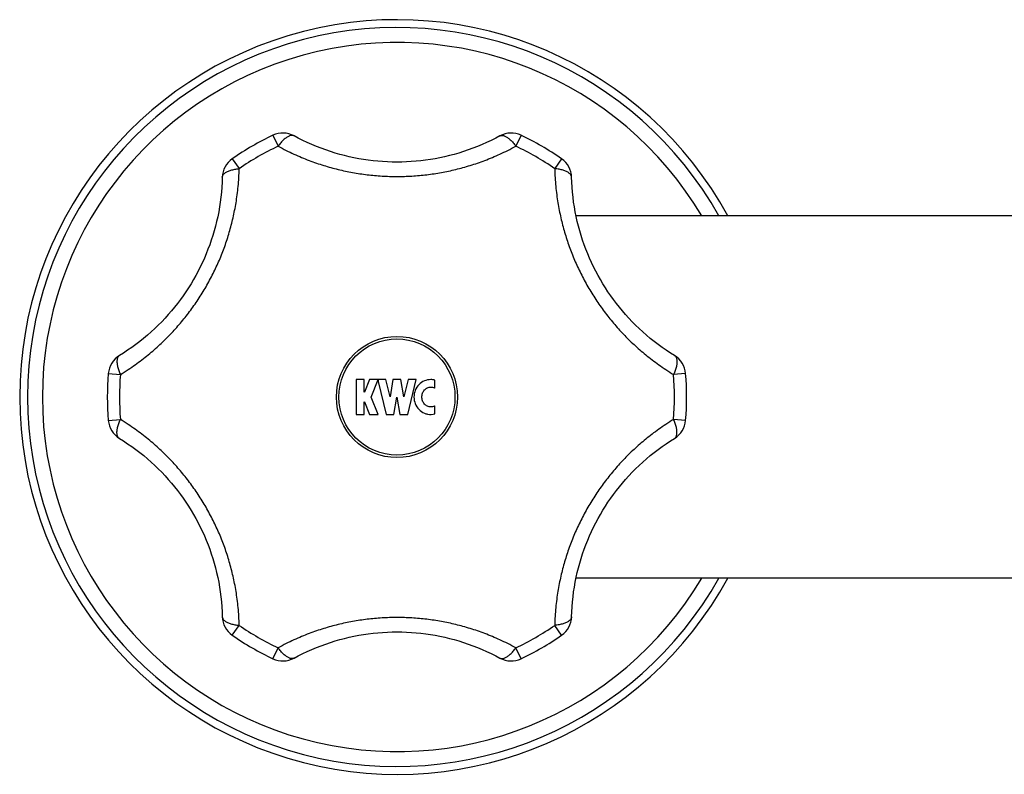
# Model space of a CAD drawing. Header units: millimetres. Extents: x 1367 to 1673, y 818 to 1077.
# Tile 9 of 13: x 1382 to 1424, y 1045 to 1077. Entities that reach past the tile are written whole.
import ezdxf

# ---------------------------------------------------------------- set-up
doc = ezdxf.new("R2010")
doc.units = ezdxf.units.MM
doc.header["$LTSCALE"] = 30.734
doc.layers.get('0').update_dxf_attribs({"linetype": 'CONTINUOUS'})

msp = doc.modelspace()

# ---------------------------------------------------------------- linework, layer by layer
at = {"color": 9, "linetype": 'CONTINUOUS'}
for p, q in [((1392.493, 1072.482), (1392.717, 1072.01)), ((1403.179, 1072.482), (1402.955, 1072.01)), ((1390.745, 1071.472), (1391.041, 1071.043)), ((1404.928, 1071.472), (1404.631, 1071.043)), ((1385.402, 1062.218), (1385.922, 1062.176)), ((1410.271, 1062.218), (1409.75, 1062.176)), ((1385.402, 1060.199), (1385.922, 1060.241)), ((1410.271, 1060.199), (1409.75, 1060.241)), ((1390.745, 1050.945), (1391.041, 1051.374)), ((1404.928, 1050.945), (1404.631, 1051.374)), ((1392.493, 1049.935), (1392.717, 1050.407)), ((1403.179, 1049.935), (1402.955, 1050.407))]:
    msp.add_line(p, q, dxfattribs=at)
at = {"color": 7, "linetype": 'CONTINUOUS'}
for p, q in [((1466.621, 1069.008), (1405.551, 1069.008)), ((1396.079, 1061.958), (1396.079, 1060.458)), ((1396.422, 1061.958), (1396.079, 1061.958)), ((1396.422, 1061.423), (1396.422, 1061.958)), ((1396.653, 1061.958), (1396.439, 1061.423)), ((1397.022, 1061.958), (1396.653, 1061.958)), ((1396.722, 1061.208), (1397.022, 1061.958)), ((1397.025, 1061.958), (1397.025, 1061.883)), ((1397.359, 1061.958), (1397.025, 1061.958)), ((1397.537, 1061.213), (1397.359, 1061.958)), ((1397.665, 1061.958), (1397.537, 1061.213)), ((1398.008, 1061.958), (1397.665, 1061.958)), ((1398.135, 1061.213), (1398.008, 1061.958)), ((1398.313, 1061.958), (1398.135, 1061.213)), ((1398.308, 1060.458), (1398.666, 1061.958)), ((1398.666, 1061.958), (1398.313, 1061.958)), ((1397.025, 1061.883), (1397.365, 1060.458)), ((1399.468, 1061.592), (1399.468, 1061.937)), ((1396.439, 1061.423), (1396.422, 1061.423)), ((1397.022, 1060.458), (1396.722, 1061.208)), ((1397.708, 1060.458), (1397.836, 1061.208)), ((1397.836, 1061.208), (1397.965, 1060.458)), ((1396.422, 1060.458), (1396.422, 1060.994)), ((1396.422, 1060.994), (1396.439, 1060.994)), ((1396.439, 1060.994), (1396.653, 1060.458)), ((1399.468, 1060.48), (1399.468, 1060.825)), ((1396.079, 1060.458), (1396.422, 1060.458)), ((1396.653, 1060.458), (1397.022, 1060.458)), ((1397.365, 1060.458), (1397.708, 1060.458)), ((1397.965, 1060.458), (1398.308, 1060.458)), ((1428.313, 1053.408), (1405.551, 1053.408))]:
    msp.add_line(p, q, dxfattribs=at)
for points in [[(1402.271, 1072.455), (1402.089, 1072.359), (1401.894, 1072.261), (1401.698, 1072.168), (1401.501, 1072.08), (1401.303, 1071.997), (1401.104, 1071.92), (1400.903, 1071.847), (1400.702, 1071.779), (1400.501, 1071.716), (1400.298, 1071.658), (1400.095, 1071.604), (1399.891, 1071.556), (1399.687, 1071.512), (1399.483, 1071.473), (1399.278, 1071.438), (1399.072, 1071.408), (1398.867, 1071.383), (1398.661, 1071.362), (1398.455, 1071.346), (1398.248, 1071.335), (1398.042, 1071.328), (1397.836, 1071.326), (1397.629, 1071.328), (1397.423, 1071.335), (1397.217, 1071.346), (1397.011, 1071.362), (1396.805, 1071.383), (1396.599, 1071.408), (1396.394, 1071.438), (1396.189, 1071.473), (1395.984, 1071.512), (1395.78, 1071.556), (1395.576, 1071.605), (1395.373, 1071.658), (1395.171, 1071.716), (1394.969, 1071.779), (1394.768, 1071.847), (1394.568, 1071.92), (1394.369, 1071.998), (1394.17, 1072.081), (1393.973, 1072.168), (1393.777, 1072.261), (1393.582, 1072.359), (1393.402, 1072.455)], [(1390.313, 1070.672), (1390.306, 1070.467), (1390.294, 1070.249), (1390.276, 1070.033), (1390.253, 1069.818), (1390.226, 1069.605), (1390.194, 1069.393), (1390.157, 1069.183), (1390.115, 1068.975), (1390.068, 1068.769), (1390.018, 1068.564), (1389.962, 1068.362), (1389.902, 1068.161), (1389.838, 1067.962), (1389.77, 1067.765), (1389.697, 1067.571), (1389.621, 1067.378), (1389.54, 1067.187), (1389.455, 1066.999), (1389.365, 1066.812), (1389.272, 1066.628), (1389.175, 1066.446), (1389.074, 1066.266), (1388.969, 1066.089), (1388.86, 1065.914), (1388.747, 1065.741), (1388.63, 1065.571), (1388.509, 1065.403), (1388.385, 1065.237), (1388.256, 1065.075), (1388.124, 1064.914), (1387.987, 1064.757), (1387.847, 1064.602), (1387.703, 1064.45), (1387.556, 1064.301), (1387.404, 1064.155), (1387.248, 1064.011), (1387.089, 1063.871), (1386.926, 1063.734), (1386.759, 1063.6), (1386.588, 1063.47), (1386.413, 1063.343), (1386.235, 1063.22), (1386.052, 1063.1), (1385.879, 1062.992)], [(1409.794, 1062.992), (1409.619, 1063.101), (1409.437, 1063.22), (1409.258, 1063.344), (1409.084, 1063.471), (1408.913, 1063.601), (1408.746, 1063.735), (1408.583, 1063.872), (1408.423, 1064.012), (1408.268, 1064.155), (1408.116, 1064.302), (1407.968, 1064.451), (1407.824, 1064.603), (1407.684, 1064.758), (1407.548, 1064.915), (1407.416, 1065.075), (1407.287, 1065.238), (1407.163, 1065.403), (1407.042, 1065.571), (1406.925, 1065.742), (1406.812, 1065.914), (1406.703, 1066.089), (1406.598, 1066.267), (1406.497, 1066.447), (1406.4, 1066.629), (1406.307, 1066.813), (1406.217, 1066.999), (1406.132, 1067.188), (1406.051, 1067.379), (1405.975, 1067.572), (1405.902, 1067.766), (1405.834, 1067.963), (1405.77, 1068.162), (1405.71, 1068.363), (1405.655, 1068.565), (1405.604, 1068.77), (1405.557, 1068.976), (1405.516, 1069.184), (1405.479, 1069.394), (1405.446, 1069.606), (1405.419, 1069.819), (1405.396, 1070.034), (1405.379, 1070.25), (1405.366, 1070.468), (1405.359, 1070.672)], [(1385.879, 1059.425), (1386.053, 1059.316), (1386.236, 1059.197), (1386.414, 1059.073), (1386.589, 1058.946), (1386.76, 1058.816), (1386.927, 1058.682), (1387.09, 1058.545), (1387.249, 1058.405), (1387.405, 1058.262), (1387.556, 1058.115), (1387.704, 1057.966), (1387.848, 1057.814), (1387.988, 1057.659), (1388.124, 1057.502), (1388.257, 1057.342), (1388.385, 1057.179), (1388.51, 1057.013), (1388.63, 1056.846), (1388.747, 1056.675), (1388.86, 1056.503), (1388.969, 1056.327), (1389.074, 1056.15), (1389.176, 1055.97), (1389.273, 1055.788), (1389.366, 1055.604), (1389.455, 1055.417), (1389.54, 1055.229), (1389.621, 1055.038), (1389.698, 1054.845), (1389.77, 1054.65), (1389.839, 1054.454), (1389.903, 1054.255), (1389.963, 1054.054), (1390.018, 1053.851), (1390.069, 1053.647), (1390.115, 1053.441), (1390.157, 1053.232), (1390.194, 1053.023), (1390.226, 1052.811), (1390.254, 1052.598), (1390.276, 1052.383), (1390.294, 1052.167), (1390.306, 1051.949), (1390.313, 1051.745)], [(1405.359, 1051.745), (1405.366, 1051.95), (1405.379, 1052.168), (1405.396, 1052.384), (1405.419, 1052.599), (1405.447, 1052.812), (1405.479, 1053.024), (1405.516, 1053.234), (1405.558, 1053.442), (1405.604, 1053.648), (1405.655, 1053.853), (1405.71, 1054.055), (1405.77, 1054.256), (1405.834, 1054.455), (1405.902, 1054.652), (1405.975, 1054.846), (1406.052, 1055.039), (1406.133, 1055.23), (1406.218, 1055.418), (1406.307, 1055.605), (1406.4, 1055.789), (1406.497, 1055.971), (1406.598, 1056.151), (1406.704, 1056.328), (1406.813, 1056.503), (1406.926, 1056.676), (1407.042, 1056.846), (1407.163, 1057.014), (1407.288, 1057.179), (1407.416, 1057.342), (1407.549, 1057.502), (1407.685, 1057.66), (1407.825, 1057.815), (1407.969, 1057.967), (1408.117, 1058.116), (1408.268, 1058.262), (1408.424, 1058.406), (1408.583, 1058.546), (1408.747, 1058.683), (1408.914, 1058.817), (1409.085, 1058.947), (1409.259, 1059.074), (1409.438, 1059.197), (1409.62, 1059.317), (1409.794, 1059.425)], [(1393.402, 1049.961), (1393.583, 1050.058), (1393.778, 1050.156), (1393.974, 1050.249), (1394.171, 1050.337), (1394.37, 1050.419), (1394.569, 1050.497), (1394.769, 1050.57), (1394.97, 1050.638), (1395.172, 1050.701), (1395.374, 1050.759), (1395.577, 1050.812), (1395.781, 1050.861), (1395.985, 1050.905), (1396.19, 1050.944), (1396.395, 1050.979), (1396.6, 1051.009), (1396.806, 1051.034), (1397.012, 1051.055), (1397.218, 1051.071), (1397.424, 1051.082), (1397.63, 1051.089), (1397.837, 1051.091), (1398.043, 1051.089), (1398.249, 1051.082), (1398.456, 1051.071), (1398.662, 1051.054), (1398.868, 1051.034), (1399.073, 1051.009), (1399.279, 1050.979), (1399.484, 1050.944), (1399.688, 1050.905), (1399.892, 1050.861), (1400.096, 1050.812), (1400.299, 1050.759), (1400.502, 1050.701), (1400.703, 1050.638), (1400.904, 1050.57), (1401.105, 1050.497), (1401.304, 1050.419), (1401.502, 1050.336), (1401.699, 1050.248), (1401.895, 1050.156), (1402.09, 1050.058), (1402.271, 1049.961)]]:
    msp.add_lwpolyline(points, dxfattribs=at)
at = {"color": 9, "linetype": 'CONTINUOUS'}
msp.add_circle((1397.836, 1061.208), 2.61, dxfattribs=at)
at = {"color": 7, "linetype": 'CONTINUOUS'}
msp.add_circle((1397.836, 1061.208), 2.5, dxfattribs=at)
for centre, radius, start, end in [((1397.836, 1061.208), 16.25, 28.6876, 331.3124), ((1392.922, 1071.578), 1, 61.3192, 115.3574), ((1402.751, 1071.578), 1, 64.6426, 118.6808), ((1397.836, 1061.208), 12.475, 115.3574, 124.6426), ((1397.836, 1061.208), 12.475, 55.3574, 64.6426), ((1391.313, 1070.649), 1, 124.6426, 178.6808), ((1404.359, 1070.649), 1, 1.3192, 55.3574), ((1386.399, 1062.137), 1, 121.3192, 175.3574), ((1409.274, 1062.137), 1, 4.6426, 58.6808), ((1397.836, 1061.208), 12.475, 175.3574, 184.6426), ((1397.836, 1061.208), 12.475, 355.3574, 4.6426), ((1399.297, 1061.165), 0.706, 258.5167, 284.0572), ((1386.399, 1060.28), 1, 184.6426, 238.6808), ((1409.274, 1060.28), 1, 301.3192, 355.3574), ((1391.313, 1051.768), 1, 181.3192, 235.3574), ((1404.359, 1051.768), 1, 304.6426, 358.6808), ((1397.836, 1061.208), 12.475, 235.3574, 244.6426), ((1397.836, 1061.208), 12.475, 295.3574, 304.6426), ((1392.922, 1050.839), 1, 244.6426, 298.6808), ((1402.751, 1050.839), 1, 241.3192, 295.3574)]:
    msp.add_arc(centre, radius, start, end, dxfattribs=at)
at = {"color": 9, "linetype": 'CONTINUOUS'}
for radius, start, end in [(15.914, 29.3508, 330.6492), (15.271, 30.7178, 329.2822), (11.953, 115.3574, 124.6426), (11.953, 55.3574, 64.6426), (11.953, 175.3574, 184.6426), (11.953, 355.3574, 4.6426), (11.953, 235.3574, 244.6426), (11.953, 295.3574, 304.6426)]:
    msp.add_arc((1397.836, 1061.208), radius, start, end, dxfattribs=at)
for points, knots in [([(1393.402, 1072.455), (1393.394, 1072.46), (1393.372, 1072.469), (1393.334, 1072.477), (1393.288, 1072.477), (1393.238, 1072.467), (1393.185, 1072.447), (1393.13, 1072.419), (1393.072, 1072.383), (1393.013, 1072.338), (1392.953, 1072.286), (1392.893, 1072.226), (1392.833, 1072.16), (1392.774, 1072.087), (1392.736, 1072.036), (1392.717, 1072.01)], [0, 0, 0, 0, 0.03155, 0.080159, 0.132581, 0.190425, 0.254691, 0.325864, 0.404076, 0.489184, 0.580823, 0.678451, 0.78139, 0.888858, 1, 1, 1, 1]), ([(1402.271, 1072.455), (1402.279, 1072.46), (1402.3, 1072.469), (1402.338, 1072.477), (1402.385, 1072.477), (1402.435, 1072.467), (1402.487, 1072.447), (1402.543, 1072.419), (1402.6, 1072.383), (1402.659, 1072.338), (1402.719, 1072.286), (1402.78, 1072.226), (1402.84, 1072.16), (1402.899, 1072.087), (1402.937, 1072.036), (1402.955, 1072.01)], [0, 0, 0, 0, 0.031549, 0.080158, 0.132581, 0.190425, 0.254691, 0.325864, 0.404075, 0.489183, 0.580823, 0.678451, 0.781389, 0.888858, 1, 1, 1, 1]), ([(1392.717, 1072.01), (1392.831, 1071.948), (1393.056, 1071.83), (1393.394, 1071.669), (1393.724, 1071.525), (1394.047, 1071.396), (1394.365, 1071.282), (1394.679, 1071.18), (1394.99, 1071.089), (1395.301, 1071.008), (1395.612, 1070.937), (1395.924, 1070.876), (1396.238, 1070.824), (1396.554, 1070.781), (1396.872, 1070.747), (1397.192, 1070.723), (1397.514, 1070.709), (1397.836, 1070.704), (1398.158, 1070.709), (1398.48, 1070.723), (1398.8, 1070.747), (1399.118, 1070.781), (1399.434, 1070.824), (1399.748, 1070.876), (1400.06, 1070.937), (1400.371, 1071.008), (1400.682, 1071.089), (1400.994, 1071.18), (1401.308, 1071.282), (1401.626, 1071.396), (1401.949, 1071.525), (1402.279, 1071.669), (1402.616, 1071.83), (1402.842, 1071.948), (1402.955, 1072.01)], [0, 0, 0, 0, 0.036474, 0.071449, 0.105087, 0.137582, 0.169152, 0.200011, 0.230354, 0.260382, 0.290228, 0.319997, 0.349781, 0.379628, 0.409584, 0.439649, 0.469798, 0.5, 0.530202, 0.560351, 0.590416, 0.620372, 0.650219, 0.680003, 0.709772, 0.739617, 0.769646, 0.799989, 0.830848, 0.862417, 0.894913, 0.928551, 0.963526, 1, 1, 1, 1]), ([(1385.922, 1062.176), (1386.034, 1062.244), (1386.25, 1062.381), (1386.56, 1062.594), (1386.849, 1062.807), (1387.121, 1063.023), (1387.379, 1063.24), (1387.624, 1063.461), (1387.858, 1063.686), (1388.084, 1063.914), (1388.3, 1064.148), (1388.509, 1064.388), (1388.711, 1064.633), (1388.906, 1064.885), (1389.094, 1065.144), (1389.275, 1065.409), (1389.448, 1065.68), (1389.613, 1065.956), (1389.77, 1066.237), (1389.918, 1066.523), (1390.057, 1066.812), (1390.187, 1067.104), (1390.308, 1067.398), (1390.419, 1067.696), (1390.522, 1067.997), (1390.617, 1068.302), (1390.702, 1068.611), (1390.779, 1068.926), (1390.848, 1069.249), (1390.907, 1069.581), (1390.958, 1069.924), (1390.998, 1070.282), (1391.028, 1070.656), (1391.038, 1070.912), (1391.041, 1071.043)], [0, 0, 0, 0, 0.036843, 0.071891, 0.105474, 0.137895, 0.169409, 0.20024, 0.23058, 0.260592, 0.290415, 0.320164, 0.34992, 0.379751, 0.40968, 0.439717, 0.46984, 0.500006, 0.530174, 0.560294, 0.590324, 0.620254, 0.650079, 0.679835, 0.709583, 0.739404, 0.769417, 0.799755, 0.830588, 0.862103, 0.894524, 0.928108, 0.963156, 1, 1, 1, 1]), ([(1390.313, 1070.672), (1390.313, 1070.682), (1390.316, 1070.705), (1390.328, 1070.742), (1390.352, 1070.782), (1390.386, 1070.82), (1390.429, 1070.856), (1390.481, 1070.89), (1390.541, 1070.922), (1390.609, 1070.95), (1390.685, 1070.976), (1390.767, 1070.998), (1390.854, 1071.017), (1390.946, 1071.032), (1391.009, 1071.04), (1391.041, 1071.043)], [0, 0, 0, 0, 0.031549, 0.080158, 0.13258, 0.190425, 0.254691, 0.325864, 0.404075, 0.489183, 0.580823, 0.678451, 0.78139, 0.888858, 1, 1, 1, 1]), ([(1405.359, 1070.672), (1405.359, 1070.682), (1405.356, 1070.705), (1405.344, 1070.742), (1405.32, 1070.782), (1405.287, 1070.82), (1405.244, 1070.856), (1405.192, 1070.89), (1405.131, 1070.922), (1405.063, 1070.95), (1404.988, 1070.976), (1404.906, 1070.998), (1404.819, 1071.017), (1404.726, 1071.032), (1404.663, 1071.04), (1404.631, 1071.043)], [0, 0, 0, 0, 0.031549, 0.080158, 0.132581, 0.190425, 0.254691, 0.325864, 0.404075, 0.489183, 0.580823, 0.678451, 0.78139, 0.888858, 1, 1, 1, 1]), ([(1404.631, 1071.043), (1404.634, 1070.912), (1404.645, 1070.656), (1404.674, 1070.282), (1404.715, 1069.924), (1404.765, 1069.581), (1404.825, 1069.249), (1404.893, 1068.926), (1404.97, 1068.611), (1405.056, 1068.302), (1405.15, 1067.997), (1405.253, 1067.696), (1405.365, 1067.399), (1405.486, 1067.104), (1405.616, 1066.812), (1405.755, 1066.523), (1405.903, 1066.238), (1406.059, 1065.956), (1406.225, 1065.68), (1406.398, 1065.409), (1406.579, 1065.144), (1406.766, 1064.885), (1406.961, 1064.633), (1407.163, 1064.388), (1407.372, 1064.148), (1407.589, 1063.914), (1407.814, 1063.685), (1408.049, 1063.461), (1408.294, 1063.24), (1408.552, 1063.023), (1408.824, 1062.807), (1409.113, 1062.594), (1409.422, 1062.381), (1409.639, 1062.244), (1409.75, 1062.176)], [0, 0, 0, 0, 0.036833, 0.071875, 0.105456, 0.137872, 0.169386, 0.200218, 0.230555, 0.260568, 0.29039, 0.320138, 0.349897, 0.379723, 0.409656, 0.439691, 0.469814, 0.499988, 0.530161, 0.560287, 0.590331, 0.620263, 0.650098, 0.679859, 0.709608, 0.739434, 0.769446, 0.799786, 0.830615, 0.862127, 0.894545, 0.928122, 0.963164, 1, 1, 1, 1]), ([(1385.879, 1062.992), (1385.871, 1062.987), (1385.852, 1062.973), (1385.826, 1062.944), (1385.804, 1062.903), (1385.787, 1062.855), (1385.777, 1062.8), (1385.774, 1062.738), (1385.777, 1062.67), (1385.786, 1062.596), (1385.801, 1062.518), (1385.823, 1062.436), (1385.85, 1062.351), (1385.883, 1062.264), (1385.909, 1062.205), (1385.922, 1062.176)], [0, 0, 0, 0, 0.03155, 0.080159, 0.132581, 0.190425, 0.254691, 0.325864, 0.404076, 0.489184, 0.580823, 0.678451, 0.78139, 0.888858, 1, 1, 1, 1]), ([(1409.794, 1062.992), (1409.802, 1062.987), (1409.82, 1062.973), (1409.846, 1062.944), (1409.869, 1062.903), (1409.885, 1062.855), (1409.895, 1062.8), (1409.899, 1062.738), (1409.896, 1062.67), (1409.886, 1062.596), (1409.871, 1062.518), (1409.849, 1062.436), (1409.822, 1062.351), (1409.789, 1062.264), (1409.764, 1062.205), (1409.75, 1062.176)], [0, 0, 0, 0, 0.031549, 0.080158, 0.13258, 0.190424, 0.25469, 0.325864, 0.404075, 0.489183, 0.580822, 0.678451, 0.78139, 0.888858, 1, 1, 1, 1]), ([(1385.879, 1059.425), (1385.871, 1059.43), (1385.852, 1059.444), (1385.826, 1059.473), (1385.804, 1059.513), (1385.787, 1059.562), (1385.777, 1059.617), (1385.774, 1059.679), (1385.777, 1059.747), (1385.786, 1059.821), (1385.801, 1059.899), (1385.823, 1059.981), (1385.85, 1060.066), (1385.883, 1060.153), (1385.909, 1060.212), (1385.922, 1060.241)], [0, 0, 0, 0, 0.031549, 0.080158, 0.13258, 0.190424, 0.25469, 0.325864, 0.404075, 0.489183, 0.580822, 0.678451, 0.78139, 0.888858, 1, 1, 1, 1]), ([(1391.041, 1051.374), (1391.038, 1051.505), (1391.028, 1051.761), (1390.998, 1052.135), (1390.958, 1052.492), (1390.907, 1052.836), (1390.848, 1053.168), (1390.779, 1053.49), (1390.702, 1053.806), (1390.617, 1054.115), (1390.522, 1054.42), (1390.42, 1054.721), (1390.308, 1055.018), (1390.187, 1055.313), (1390.057, 1055.605), (1389.918, 1055.894), (1389.77, 1056.179), (1389.613, 1056.461), (1389.448, 1056.737), (1389.275, 1057.008), (1389.094, 1057.273), (1388.906, 1057.532), (1388.711, 1057.784), (1388.509, 1058.029), (1388.3, 1058.269), (1388.083, 1058.503), (1387.858, 1058.732), (1387.624, 1058.956), (1387.379, 1059.177), (1387.121, 1059.394), (1386.849, 1059.61), (1386.559, 1059.823), (1386.25, 1060.036), (1386.034, 1060.173), (1385.922, 1060.241)], [0, 0, 0, 0, 0.036833, 0.071875, 0.105456, 0.137872, 0.169386, 0.200218, 0.230555, 0.260568, 0.29039, 0.320138, 0.349897, 0.379723, 0.409656, 0.439691, 0.469814, 0.499988, 0.530161, 0.560287, 0.590331, 0.620263, 0.650098, 0.679859, 0.709608, 0.739434, 0.769446, 0.799786, 0.830615, 0.862127, 0.894545, 0.928122, 0.963164, 1, 1, 1, 1]), ([(1409.75, 1060.241), (1409.638, 1060.173), (1409.422, 1060.036), (1409.113, 1059.823), (1408.824, 1059.61), (1408.551, 1059.394), (1408.294, 1059.176), (1408.048, 1058.956), (1407.814, 1058.731), (1407.589, 1058.503), (1407.372, 1058.269), (1407.163, 1058.029), (1406.961, 1057.783), (1406.766, 1057.531), (1406.578, 1057.273), (1406.398, 1057.008), (1406.225, 1056.737), (1406.06, 1056.461), (1405.903, 1056.179), (1405.755, 1055.894), (1405.616, 1055.605), (1405.486, 1055.313), (1405.365, 1055.018), (1405.253, 1054.721), (1405.15, 1054.42), (1405.056, 1054.115), (1404.97, 1053.806), (1404.893, 1053.491), (1404.825, 1053.168), (1404.765, 1052.836), (1404.715, 1052.493), (1404.674, 1052.135), (1404.645, 1051.761), (1404.634, 1051.505), (1404.631, 1051.374)], [0, 0, 0, 0, 0.036843, 0.071891, 0.105474, 0.137895, 0.169409, 0.20024, 0.23058, 0.260592, 0.290415, 0.320164, 0.34992, 0.379751, 0.40968, 0.439717, 0.46984, 0.500006, 0.530174, 0.560294, 0.590324, 0.620254, 0.650079, 0.679835, 0.709583, 0.739404, 0.769417, 0.799755, 0.830588, 0.862103, 0.894524, 0.928108, 0.963156, 1, 1, 1, 1]), ([(1409.794, 1059.425), (1409.802, 1059.43), (1409.82, 1059.444), (1409.846, 1059.473), (1409.869, 1059.513), (1409.885, 1059.562), (1409.895, 1059.617), (1409.899, 1059.679), (1409.896, 1059.747), (1409.886, 1059.821), (1409.871, 1059.899), (1409.849, 1059.981), (1409.822, 1060.066), (1409.789, 1060.153), (1409.764, 1060.212), (1409.75, 1060.241)], [0, 0, 0, 0, 0.03155, 0.080159, 0.132581, 0.190425, 0.254691, 0.325864, 0.404076, 0.489184, 0.580823, 0.678451, 0.78139, 0.888858, 1, 1, 1, 1]), ([(1390.313, 1051.744), (1390.313, 1051.735), (1390.316, 1051.712), (1390.328, 1051.675), (1390.352, 1051.635), (1390.386, 1051.597), (1390.429, 1051.561), (1390.481, 1051.527), (1390.541, 1051.495), (1390.609, 1051.467), (1390.685, 1051.441), (1390.767, 1051.418), (1390.854, 1051.4), (1390.946, 1051.384), (1391.009, 1051.377), (1391.041, 1051.374)], [0, 0, 0, 0, 0.031549, 0.080158, 0.132581, 0.190425, 0.254691, 0.325864, 0.404075, 0.489183, 0.580823, 0.678451, 0.78139, 0.888858, 1, 1, 1, 1]), ([(1402.955, 1050.407), (1402.842, 1050.469), (1402.616, 1050.587), (1402.279, 1050.748), (1401.949, 1050.892), (1401.626, 1051.021), (1401.308, 1051.135), (1400.994, 1051.237), (1400.682, 1051.328), (1400.371, 1051.409), (1400.06, 1051.48), (1399.748, 1051.541), (1399.434, 1051.593), (1399.118, 1051.636), (1398.8, 1051.67), (1398.48, 1051.694), (1398.158, 1051.708), (1397.836, 1051.713), (1397.514, 1051.708), (1397.192, 1051.694), (1396.872, 1051.67), (1396.554, 1051.636), (1396.238, 1051.593), (1395.924, 1051.541), (1395.612, 1051.48), (1395.301, 1051.409), (1394.99, 1051.328), (1394.679, 1051.237), (1394.365, 1051.135), (1394.047, 1051.021), (1393.724, 1050.892), (1393.394, 1050.748), (1393.056, 1050.587), (1392.831, 1050.469), (1392.717, 1050.407)], [0, 0, 0, 0, 0.036474, 0.071449, 0.105087, 0.137582, 0.169152, 0.200011, 0.230354, 0.260382, 0.290228, 0.319997, 0.349781, 0.379628, 0.409584, 0.439649, 0.469798, 0.5, 0.530202, 0.560351, 0.590416, 0.620372, 0.650219, 0.680003, 0.709772, 0.739617, 0.769646, 0.799989, 0.830848, 0.862417, 0.894913, 0.928551, 0.963526, 1, 1, 1, 1]), ([(1405.359, 1051.744), (1405.359, 1051.735), (1405.356, 1051.712), (1405.344, 1051.675), (1405.32, 1051.635), (1405.287, 1051.597), (1405.244, 1051.561), (1405.192, 1051.527), (1405.131, 1051.495), (1405.063, 1051.467), (1404.988, 1051.441), (1404.906, 1051.418), (1404.819, 1051.4), (1404.726, 1051.384), (1404.663, 1051.377), (1404.631, 1051.374)], [0, 0, 0, 0, 0.031549, 0.080158, 0.13258, 0.190425, 0.254691, 0.325864, 0.404075, 0.489183, 0.580823, 0.678451, 0.78139, 0.888858, 1, 1, 1, 1]), ([(1393.402, 1049.961), (1393.394, 1049.957), (1393.372, 1049.948), (1393.334, 1049.94), (1393.288, 1049.94), (1393.238, 1049.95), (1393.185, 1049.969), (1393.13, 1049.997), (1393.072, 1050.034), (1393.013, 1050.079), (1392.953, 1050.131), (1392.893, 1050.191), (1392.833, 1050.257), (1392.774, 1050.329), (1392.736, 1050.38), (1392.717, 1050.407)], [0, 0, 0, 0, 0.031549, 0.080158, 0.132581, 0.190425, 0.254691, 0.325864, 0.404075, 0.489183, 0.580823, 0.678451, 0.781389, 0.888858, 1, 1, 1, 1]), ([(1402.271, 1049.961), (1402.279, 1049.957), (1402.3, 1049.948), (1402.338, 1049.94), (1402.385, 1049.94), (1402.435, 1049.95), (1402.487, 1049.969), (1402.543, 1049.997), (1402.6, 1050.034), (1402.659, 1050.079), (1402.719, 1050.131), (1402.78, 1050.191), (1402.84, 1050.257), (1402.899, 1050.329), (1402.937, 1050.38), (1402.955, 1050.407)], [0, 0, 0, 0, 0.03155, 0.080159, 0.132581, 0.190425, 0.254691, 0.325864, 0.404076, 0.489184, 0.580823, 0.678451, 0.78139, 0.888858, 1, 1, 1, 1])]:
    msp.add_open_spline(points, degree=3, knots=knots, dxfattribs=at)
at = {"color": 7, "linetype": 'CONTINUOUS'}
for points, knots in [([(1399.468, 1061.937), (1399.412, 1061.951), (1399.259, 1061.97), (1399.011, 1061.919), (1398.768, 1061.753), (1398.606, 1061.503), (1398.549, 1061.208), (1398.606, 1060.914), (1398.768, 1060.664), (1398.971, 1060.525), (1399.109, 1060.482), (1399.156, 1060.473)], [0, 0, 0, 0, 0.074662, 0.197949, 0.321236, 0.444522, 0.567809, 0.691096, 0.814382, 0.937669, 1, 1, 1, 1]), ([(1399.468, 1060.825), (1399.46, 1060.82), (1399.406, 1060.793), (1399.297, 1060.769), (1399.145, 1060.802), (1399.017, 1060.897), (1398.931, 1061.04), (1398.901, 1061.208), (1398.931, 1061.377), (1399.012, 1061.512), (1399.09, 1061.573), (1399.128, 1061.594)], [0, 0, 0, 0, 0.021734, 0.14637, 0.271006, 0.395642, 0.520278, 0.644914, 0.769549, 0.894185, 1, 1, 1, 1]), ([(1399.128, 1061.594), (1399.135, 1061.598), (1399.188, 1061.624), (1399.297, 1061.648), (1399.406, 1061.624), (1399.46, 1061.597), (1399.468, 1061.592)], [0, 0, 0, 0, 0.064939, 0.494974, 0.925009, 1, 1, 1, 1])]:
    msp.add_open_spline(points, degree=3, knots=knots, dxfattribs=at)

doc.saveas('drawing.dxf')
